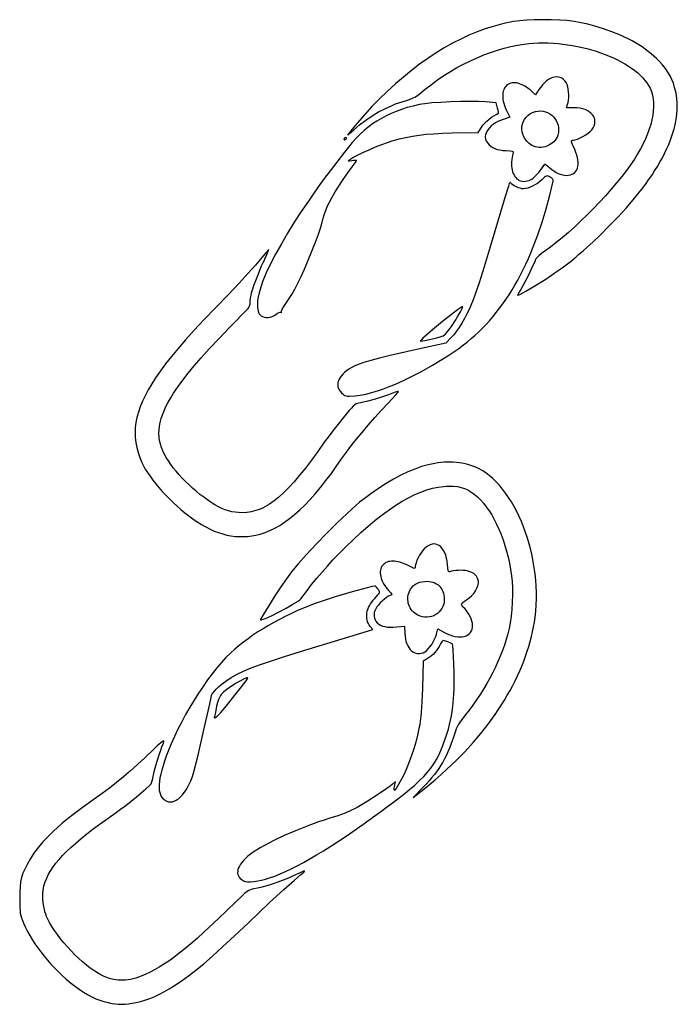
# Model space of a CAD drawing. Extents: x 1.26 to 5.53, y 1 to 7.41.
import ezdxf

# ---------------------------------------------------------------- set-up
doc = ezdxf.new("R2010")
doc.units = 0

msp = doc.modelspace()

# ---------------------------------------------------------------- linework, layer by layer
for points in [[(4.6789, 5.7221), (4.7323, 5.7583), (4.7932, 5.8019), (4.8458, 5.8414), (4.8639, 5.8559), (4.874, 5.865), (4.8917, 5.8808), (4.9228, 5.9063), (4.9482, 5.9285), (4.9874, 5.965), (5.035, 6.0108), (5.0856, 6.0608), (5.147, 6.1239), (5.2039, 6.1862), (5.2565, 6.2475), (5.3045, 6.3079), (5.3269, 6.3377), (5.3481, 6.3672), (5.3682, 6.3965), (5.3872, 6.4256), (5.405, 6.4543), (5.4217, 6.4828), (5.4373, 6.5109), (5.4517, 6.5388), (5.465, 6.5664), (5.4771, 6.5937), (5.4881, 6.6206), (5.4979, 6.6473), (5.5066, 6.6736), (5.5141, 6.6995), (5.5204, 6.7252), (5.5256, 6.7505), (5.5296, 6.7754), (5.5325, 6.8), (5.5341, 6.8243), (5.5346, 6.8481), (5.5339, 6.8716), (5.532, 6.8947), (5.5289, 6.9174), (5.5247, 6.9398), (5.5174, 6.9694), (5.509, 6.9965), (5.4991, 7.0216), (5.4874, 7.0454), (5.4735, 7.0686), (5.4572, 7.0916), (5.438, 7.1152), (5.4157, 7.14), (5.3994, 7.1567), (5.3823, 7.1729), (5.3645, 7.1885), (5.3459, 7.2037), (5.3265, 7.2183), (5.3062, 7.2324), (5.285, 7.2461), (5.263, 7.2594), (5.2399, 7.2722), (5.2158, 7.2847), (5.1907, 7.2968), (5.1645, 7.3085), (5.1087, 7.331), (5.0481, 7.3524), (4.9991, 7.3678), (4.953, 7.3804), (4.9084, 7.3905), (4.8639, 7.3983), (4.818, 7.4039), (4.7694, 7.4076), (4.7167, 7.4096), (4.6585, 7.41), (4.6036, 7.4093), (4.5547, 7.4072), (4.5102, 7.4034), (4.468, 7.3978), (4.4262, 7.3899), (4.383, 7.3794), (4.3364, 7.366), (4.2846, 7.3495), (4.2321, 7.3307), (4.1792, 7.309), (4.126, 7.2843), (4.0725, 7.2569), (4.0188, 7.2266), (3.9652, 7.1937), (3.9116, 7.1582), (3.8582, 7.1202), (3.8051, 7.0798), (3.7524, 7.037), (3.7002, 6.992), (3.6487, 6.9448), (3.5979, 6.8955), (3.548, 6.8441), (3.4991, 6.7909), (3.4512, 6.7358), (3.4086, 6.6848), (3.397, 6.6703), (3.3917, 6.6627), (3.3913, 6.6613), (3.3925, 6.6615), (3.3991, 6.6664), (3.4294, 6.6933), (3.4675, 6.7259), (3.5075, 6.7564), (3.549, 6.7845), (3.5917, 6.8101), (3.6352, 6.8329), (3.679, 6.8526), (3.701, 6.8613), (3.723, 6.8692), (3.7448, 6.8762), (3.7666, 6.8824), (3.7933, 6.8906), (3.8167, 6.9005), (3.8274, 6.9061), (3.8374, 6.9123), (3.847, 6.919), (3.856, 6.9263), (3.8947, 6.9584), (3.9344, 6.9892), (3.9751, 7.0185), (4.0165, 7.0464), (4.0586, 7.0729), (4.1013, 7.0978), (4.1445, 7.1211), (4.1881, 7.1427), (4.232, 7.1627), (4.276, 7.181), (4.3202, 7.1974), (4.3644, 7.2121), (4.4085, 7.2249), (4.4524, 7.2357), (4.496, 7.2446), (4.5392, 7.2515), (4.5696, 7.2551), (4.6004, 7.2575), (4.6316, 7.259), (4.6631, 7.2594), (4.6948, 7.2588), (4.7266, 7.2573), (4.7585, 7.2548), (4.7904, 7.2514), (4.8222, 7.2471), (4.8538, 7.2419), (4.8852, 7.2359), (4.9163, 7.2291), (4.947, 7.2215), (4.9772, 7.2132), (5.0069, 7.2041), (5.036, 7.1943), (5.0644, 7.1839), (5.092, 7.1728), (5.1188, 7.161), (5.1447, 7.1487), (5.1696, 7.1358), (5.1935, 7.1223), (5.2162, 7.1083), (5.2377, 7.0938), (5.2579, 7.0789), (5.2768, 7.0635), (5.2942, 7.0477), (5.3101, 7.0315), (5.3244, 7.015), (5.3371, 6.9981), (5.348, 6.9809), (5.3572, 6.9634), (5.3658, 6.9419), (5.3724, 6.919), (5.377, 6.8949), (5.3795, 6.8696), (5.3799, 6.8433), (5.3784, 6.8159), (5.3749, 6.7876), (5.3693, 6.7584), (5.3619, 6.7285), (5.3524, 6.6978), (5.3411, 6.6665), (5.3278, 6.6346), (5.3126, 6.6022), (5.2955, 6.5694), (5.2766, 6.5362), (5.2558, 6.5027), (5.2312, 6.4663), (5.2034, 6.428), (5.1728, 6.3884), (5.1396, 6.3476), (5.1044, 6.3061), (5.0673, 6.2643), (5.0287, 6.2225), (4.9891, 6.181), (4.9487, 6.1402), (4.9078, 6.1004), (4.8669, 6.062), (4.8262, 6.0254), (4.7861, 5.9909), (4.747, 5.9589), (4.7092, 5.9297), (4.673, 5.9036), (4.6513, 5.8877), (4.6328, 5.8722), (4.6194, 5.8589), (4.6152, 5.8536), (4.6131, 5.8496), (4.607, 5.8346), (4.5955, 5.8098), (4.5634, 5.7439), (4.5299, 5.6785), (4.5169, 5.6543), (4.5085, 5.6403), (4.4996, 5.6258), (4.4969, 5.62), (4.4959, 5.6162), (4.4969, 5.6156), (4.4997, 5.6163), (4.5104, 5.621), (4.5498, 5.6426), (4.608, 5.6775), (4.6789, 5.7221)], [(4.5793, 6.367), (4.5882, 6.3723), (4.5971, 6.3787), (4.6061, 6.3863), (4.6152, 6.3949), (4.6331, 6.4151), (4.6506, 6.439), (4.6719, 6.4706), (4.6751, 6.4698), (4.682, 6.4654), (4.7031, 6.4484), (4.718, 6.4359), (4.7324, 6.4253), (4.7463, 6.4165), (4.7599, 6.4094), (4.7734, 6.404), (4.7869, 6.4001), (4.8005, 6.3978), (4.8145, 6.3969), (4.8278, 6.3975), (4.8398, 6.3998), (4.8506, 6.4037), (4.8601, 6.4091), (4.8684, 6.4159), (4.8753, 6.424), (4.8809, 6.4335), (4.8851, 6.4441), (4.888, 6.4559), (4.8894, 6.4687), (4.8895, 6.4825), (4.888, 6.4973), (4.8851, 6.5129), (4.8807, 6.5293), (4.8748, 6.5464), (4.8673, 6.5641), (4.8529, 6.5969), (4.8489, 6.6078), (4.8468, 6.6156), (4.8468, 6.6209), (4.8486, 6.6241), (4.8522, 6.6256), (4.8575, 6.626), (4.8698, 6.6278), (4.8853, 6.6327), (4.9027, 6.6402), (4.9208, 6.6495), (4.9387, 6.6601), (4.955, 6.6713), (4.9687, 6.6824), (4.9785, 6.6929), (4.9875, 6.7063), (4.9938, 6.7196), (4.9976, 6.7328), (4.999, 6.7456), (4.9981, 6.758), (4.995, 6.7699), (4.9897, 6.7812), (4.9824, 6.7917), (4.9731, 6.8015), (4.9619, 6.8102), (4.9489, 6.818), (4.9342, 6.8246), (4.9178, 6.8299), (4.9, 6.8338), (4.8806, 6.8363), (4.86, 6.8372), (4.8134, 6.8374), (4.8213, 6.8583), (4.825, 6.8712), (4.8275, 6.8868), (4.8288, 6.9041), (4.8289, 6.9223), (4.8278, 6.9406), (4.8255, 6.9581), (4.8222, 6.974), (4.8178, 6.9874), (4.811, 7.001), (4.8029, 7.0125), (4.7939, 7.0217), (4.7838, 7.0288), (4.7729, 7.0338), (4.7613, 7.0367), (4.7492, 7.0375), (4.7365, 7.0362), (4.7236, 7.0329), (4.7105, 7.0276), (4.6973, 7.0203), (4.6841, 7.0111), (4.6712, 6.9999), (4.6585, 6.9868), (4.6463, 6.9718), (4.6347, 6.9549), (4.6126, 6.92), (4.5882, 6.9429), (4.5764, 6.9534), (4.5647, 6.9627), (4.5531, 6.9709), (4.5417, 6.9781), (4.5306, 6.9841), (4.5196, 6.9891), (4.5089, 6.9931), (4.4986, 6.996), (4.4885, 6.998), (4.4788, 6.999), (4.4695, 6.9991), (4.4607, 6.9983), (4.4522, 6.9965), (4.4443, 6.9939), (4.4369, 6.9905), (4.4301, 6.9862), (4.4238, 6.9811), (4.4182, 6.9753), (4.4132, 6.9687), (4.4088, 6.9613), (4.4052, 6.9533), (4.4024, 6.9446), (4.4003, 6.9351), (4.399, 6.9251), (4.3986, 6.9144), (4.3991, 6.9032), (4.4004, 6.8913), (4.4027, 6.879), (4.406, 6.866), (4.4102, 6.8526), (4.4155, 6.8387), (4.4219, 6.8244), (4.4453, 6.7748), (4.4017, 6.761), (4.3839, 6.7546), (4.3672, 6.7471), (4.3516, 6.7384), (4.3374, 6.7288), (4.3247, 6.7183), (4.3135, 6.707), (4.3041, 6.695), (4.2965, 6.6824), (4.2912, 6.6711), (4.2876, 6.6609), (4.2856, 6.6513), (4.2854, 6.6423), (4.2868, 6.6335), (4.29, 6.6248), (4.2949, 6.6159), (4.3015, 6.6066), (4.3116, 6.5953), (4.3226, 6.5856), (4.3348, 6.5775), (4.3484, 6.5709), (4.3634, 6.5658), (4.3802, 6.562), (4.3988, 6.5596), (4.4194, 6.5584), (4.445, 6.5571), (4.4603, 6.5548), (4.4646, 6.5532), (4.467, 6.551), (4.4678, 6.5483), (4.4671, 6.5451), (4.4626, 6.5267), (4.4579, 6.499), (4.4565, 6.4846), (4.456, 6.4707), (4.4565, 6.4572), (4.458, 6.4443), (4.4603, 6.4319), (4.4635, 6.4203), (4.4675, 6.4094), (4.4723, 6.3993), (4.4779, 6.3902), (4.4841, 6.382), (4.491, 6.3749), (4.4984, 6.3689), (4.5065, 6.3641), (4.5151, 6.3606), (4.5242, 6.3585), (4.5338, 6.3577), (4.5461, 6.3585), (4.5588, 6.3604), (4.5704, 6.3634), (4.5793, 6.367)], [(2.923, 5.4915), (2.9338, 5.4988), (2.9436, 5.5039), (2.9515, 5.5064), (2.9544, 5.5065), (2.9563, 5.5057), (2.9597, 5.5037), (2.9578, 5.5069), (2.9575, 5.5093), (2.9585, 5.5136), (2.9646, 5.5265), (2.9749, 5.5439), (2.9886, 5.5638), (3.0058, 5.5893), (3.0259, 5.6218), (3.0462, 5.6571), (3.0644, 5.691), (3.0856, 5.7347), (3.109, 5.7869), (3.1335, 5.8443), (3.1575, 5.9036), (3.1799, 5.9615), (3.1993, 6.0145), (3.2144, 6.0593), (3.2237, 6.0926), (3.2305, 6.1183), (3.2395, 6.1469), (3.2495, 6.1748), (3.2593, 6.1985), (3.2715, 6.223), (3.2887, 6.2538), (3.3095, 6.2889), (3.3325, 6.3261), (3.3563, 6.3632), (3.3797, 6.3981), (3.4013, 6.4286), (3.4196, 6.4526), (3.4391, 6.478), (3.445, 6.4869), (3.4472, 6.4916), (3.4465, 6.4925), (3.4447, 6.4931), (3.4382, 6.4936), (3.4285, 6.4931), (3.4167, 6.4914), (3.3996, 6.4887), (3.3949, 6.4883), (3.3926, 6.4886), (3.3925, 6.4899), (3.3946, 6.4921), (3.4046, 6.4997), (3.4245, 6.5123), (3.4538, 6.5279), (3.4898, 6.5454), (3.5299, 6.5637), (3.5714, 6.5816), (3.6118, 6.5979), (3.6485, 6.6115), (3.6789, 6.6212), (3.7253, 6.6337), (3.769, 6.644), (3.8116, 6.6524), (3.855, 6.659), (3.9007, 6.6641), (3.9504, 6.6679), (4.006, 6.6707), (4.0691, 6.6727), (4.2398, 6.6768), (4.2619, 6.7124), (4.2704, 6.7242), (4.2819, 6.7369), (4.2954, 6.7501), (4.3103, 6.7629), (4.3258, 6.7748), (4.341, 6.7851), (4.3553, 6.7933), (4.3678, 6.7988), (4.3694, 6.7999), (4.3704, 6.8022), (4.3709, 6.8097), (4.3693, 6.8208), (4.3656, 6.835), (4.3555, 6.8686), (4.2865, 6.8744), (4.2413, 6.8768), (4.1855, 6.8776), (4.1232, 6.8769), (4.0585, 6.8751), (3.9956, 6.8721), (3.9384, 6.8681), (3.8911, 6.8634), (3.8724, 6.8608), (3.8577, 6.858), (3.8168, 6.8482), (3.7779, 6.8375), (3.7409, 6.8258), (3.7057, 6.8131), (3.6721, 6.7993), (3.64, 6.7843), (3.6092, 6.768), (3.5796, 6.7504), (3.5511, 6.7312), (3.5235, 6.7105), (3.4967, 6.6882), (3.4706, 6.6641), (3.4449, 6.6383), (3.4196, 6.6105), (3.3946, 6.5807), (3.3696, 6.5488), (3.2761, 6.4268), (3.2378, 6.3757), (3.199, 6.3211), (3.1348, 6.2288), (3.0882, 6.161), (3.0427, 6.0914), (2.9993, 6.0212), (2.9586, 5.9519), (2.9214, 5.8848), (2.8886, 5.8212), (2.8608, 5.7626), (2.8491, 5.7356), (2.8389, 5.7103), (2.8245, 5.6694), (2.8138, 5.6312), (2.8066, 5.5962), (2.8045, 5.58), (2.8032, 5.5648), (2.8029, 5.5505), (2.8034, 5.5374), (2.8049, 5.5253), (2.8074, 5.5144), (2.8108, 5.5047), (2.8151, 5.4963), (2.8203, 5.4891), (2.8265, 5.4834), (2.8363, 5.4777), (2.8475, 5.4739), (2.8597, 5.4722), (2.8726, 5.4723), (2.8858, 5.4744), (2.8989, 5.4783), (2.9114, 5.484), (2.923, 5.4915)], [(4.5887, 6.5921), (4.5719, 6.6043), (4.5576, 6.6178), (4.5459, 6.6325), (4.5366, 6.648), (4.5298, 6.6642), (4.5255, 6.6807), (4.5236, 6.6973), (4.5241, 6.7138), (4.527, 6.73), (4.5322, 6.7455), (4.5398, 6.7601), (4.5496, 6.7736), (4.5617, 6.7858), (4.5761, 6.7963), (4.5926, 6.8049), (4.6114, 6.8115), (4.6284, 6.8148), (4.645, 6.8158), (4.6611, 6.8144), (4.6766, 6.8109), (4.6912, 6.8054), (4.7049, 6.7981), (4.7175, 6.7891), (4.7288, 6.7785), (4.7387, 6.7666), (4.7471, 6.7535), (4.7538, 6.7394), (4.7587, 6.7243), (4.7615, 6.7085), (4.7623, 6.692), (4.7608, 6.6751), (4.7569, 6.658), (4.7524, 6.6461), (4.7464, 6.635), (4.7389, 6.6246), (4.7303, 6.6152), (4.7206, 6.6067), (4.71, 6.5991), (4.6986, 6.5926), (4.6866, 6.5873), (4.6742, 6.5831), (4.6616, 6.5802), (4.6488, 6.5785), (4.636, 6.5783), (4.6235, 6.5794), (4.6113, 6.5821), (4.5997, 6.5863), (4.5887, 6.5921)], [(3.3821, 6.6387), (3.3815, 6.6401), (3.3797, 6.6412), (3.374, 6.6423), (3.3708, 6.6416), (3.3682, 6.6397), (3.3665, 6.637), (3.3659, 6.6337), (3.3665, 6.6307), (3.3682, 6.6291), (3.3708, 6.6288), (3.374, 6.6301), (3.3797, 6.6347), (3.3815, 6.6369), (3.3821, 6.6387)], [(3.5897, 4.9957), (3.6223, 5.0072), (3.656, 5.0201), (3.6905, 5.0343), (3.7257, 5.0496), (3.7615, 5.066), (3.7976, 5.0834), (3.8703, 5.1209), (3.9425, 5.1614), (4.013, 5.2041), (4.0472, 5.2261), (4.0804, 5.2484), (4.1126, 5.2709), (4.1434, 5.2936), (4.1691, 5.3135), (4.1943, 5.3342), (4.219, 5.3559), (4.2433, 5.3784), (4.267, 5.4017), (4.2903, 5.4259), (4.3131, 5.451), (4.3354, 5.477), (4.3572, 5.5038), (4.3786, 5.5315), (4.3994, 5.56), (4.4198, 5.5894), (4.4397, 5.6197), (4.4592, 5.6508), (4.4781, 5.6828), (4.4966, 5.7157), (4.5146, 5.7495), (4.5321, 5.7841), (4.5491, 5.8196), (4.5657, 5.8559), (4.5817, 5.8931), (4.5973, 5.9312), (4.6125, 5.9702), (4.6271, 6.01), (4.655, 6.0922), (4.6809, 6.178), (4.7049, 6.2672), (4.727, 6.3599), (4.7274, 6.3634), (4.727, 6.3669), (4.7257, 6.3703), (4.7237, 6.3736), (4.7171, 6.3801), (4.7075, 6.3861), (4.7001, 6.3897), (4.694, 6.3921), (4.6887, 6.3929), (4.6835, 6.3921), (4.6779, 6.3894), (4.6715, 6.3847), (4.6534, 6.3684), (4.6393, 6.3561), (4.6242, 6.3449), (4.6085, 6.3348), (4.5926, 6.3261), (4.5768, 6.319), (4.5616, 6.3137), (4.5472, 6.3103), (4.5341, 6.3091), (4.5242, 6.31), (4.5128, 6.3125), (4.5007, 6.3163), (4.4885, 6.3211), (4.477, 6.3266), (4.4669, 6.3326), (4.4589, 6.3386), (4.4537, 6.3444), (4.4512, 6.3475), (4.4485, 6.3494), (4.4461, 6.3501), (4.4441, 6.3492), (4.4415, 6.3434), (4.436, 6.3274), (4.4147, 6.2587), (4.3168, 5.9309), (4.2775, 5.8004), (4.2448, 5.6967), (4.218, 5.6176), (4.2066, 5.5866), (4.1963, 5.5609), (4.1821, 5.5286), (4.1663, 5.4964), (4.1495, 5.4648), (4.1321, 5.4346), (4.1144, 5.4065), (4.0968, 5.381), (4.0797, 5.3589), (4.0636, 5.3408), (4.0285, 5.3049), (3.8496, 5.2654), (3.6666, 5.2238), (3.5969, 5.2068), (3.5399, 5.1919), (3.4944, 5.1786), (3.4589, 5.1666), (3.4322, 5.1556), (3.4128, 5.1451), (3.3969, 5.1345), (3.3826, 5.1238), (3.3699, 5.1131), (3.3587, 5.1024), (3.3492, 5.0918), (3.3412, 5.0813), (3.3348, 5.0708), (3.33, 5.0604), (3.3268, 5.0501), (3.3252, 5.0399), (3.3253, 5.0298), (3.327, 5.0199), (3.3303, 5.0101), (3.3353, 5.0006), (3.3418, 4.9912), (3.3501, 4.982), (3.3584, 4.9739), (3.3654, 4.9679), (3.3723, 4.9636), (3.38, 4.9609), (3.3894, 4.9596), (3.4015, 4.9594), (3.4378, 4.9614), (3.4707, 4.9652), (3.5072, 4.9722), (3.5469, 4.9824), (3.5897, 4.9957)], [(2.8207, 4.0623), (2.8524, 4.0724), (2.8841, 4.0851), (2.9159, 4.1005), (2.9479, 4.1186), (2.9801, 4.1395), (3.0124, 4.1631), (3.0451, 4.1896), (3.0781, 4.2189), (3.1114, 4.2512), (3.1451, 4.2864), (3.1792, 4.3245), (3.2138, 4.3656), (3.2488, 4.4098), (3.2844, 4.4571), (3.3206, 4.5075), (3.3574, 4.561), (3.3817, 4.5954), (3.4114, 4.6348), (3.4456, 4.678), (3.4834, 4.724), (3.524, 4.7718), (3.5664, 4.8202), (3.6097, 4.8681), (3.653, 4.9145), (3.7014, 4.9668), (3.7155, 4.9833), (3.7201, 4.99), (3.7142, 4.989), (3.7001, 4.9846), (3.6554, 4.9683), (3.6098, 4.9521), (3.5619, 4.9376), (3.5127, 4.9251), (3.4634, 4.9149), (3.4547, 4.9127), (3.446, 4.9089), (3.4368, 4.9028), (3.4264, 4.894), (3.4142, 4.8817), (3.3995, 4.8655), (3.3601, 4.8187), (3.3273, 4.778), (3.2934, 4.7345), (3.2623, 4.6934), (3.2381, 4.66), (3.195, 4.5989), (3.1539, 4.5428), (3.1148, 4.4916), (3.0774, 4.4451), (3.0416, 4.4031), (3.0072, 4.3656), (2.9741, 4.3324), (2.9421, 4.3032), (2.911, 4.2781), (2.8806, 4.2568), (2.8508, 4.2392), (2.836, 4.2317), (2.8214, 4.2251), (2.8067, 4.2194), (2.7922, 4.2144), (2.7776, 4.2103), (2.763, 4.207), (2.7484, 4.2045), (2.7337, 4.2027), (2.7042, 4.2013), (2.68, 4.202), (2.6573, 4.204), (2.6357, 4.2076), (2.6147, 4.2128), (2.5937, 4.2198), (2.5724, 4.2287), (2.5501, 4.2397), (2.5265, 4.2529), (2.5022, 4.2679), (2.4777, 4.2843), (2.4532, 4.3019), (2.4289, 4.3206), (2.4048, 4.3403), (2.3812, 4.3608), (2.3581, 4.382), (2.3357, 4.4037), (2.3141, 4.4259), (2.2935, 4.4483), (2.2739, 4.4709), (2.2557, 4.4934), (2.2388, 4.5158), (2.2234, 4.538), (2.2097, 4.5597), (2.1978, 4.5809), (2.1871, 4.6031), (2.1783, 4.6253), (2.1714, 4.6477), (2.1663, 4.6703), (2.1632, 4.6931), (2.162, 4.7163), (2.1627, 4.7398), (2.1654, 4.7638), (2.17, 4.7882), (2.1765, 4.8133), (2.185, 4.8389), (2.1955, 4.8652), (2.208, 4.8923), (2.2224, 4.9201), (2.2389, 4.9488), (2.2574, 4.9784), (2.2863, 5.0215), (2.3175, 5.0646), (2.3522, 5.1093), (2.3917, 5.1569), (2.4372, 5.2089), (2.4899, 5.2667), (2.5511, 5.3318), (2.622, 5.4056), (2.7419, 5.5298), (2.7474, 5.5375), (2.7519, 5.5476), (2.755, 5.5587), (2.7561, 5.5696), (2.7568, 5.5822), (2.7588, 5.5983), (2.7617, 5.6158), (2.7653, 5.6326), (2.771, 5.652), (2.7802, 5.6794), (2.8048, 5.7458), (2.8298, 5.8079), (2.8395, 5.8298), (2.8458, 5.8415), (2.854, 5.8568), (2.865, 5.8821), (2.878, 5.9146), (2.8565, 5.8902), (2.7895, 5.8131), (2.7434, 5.7612), (2.6834, 5.6959), (2.6123, 5.6201), (2.5324, 5.5366), (2.4575, 5.4582), (2.3923, 5.3885), (2.3356, 5.3262), (2.2864, 5.27), (2.2434, 5.2185), (2.2056, 5.1704), (2.1717, 5.1243), (2.1408, 5.079), (2.1153, 5.039), (2.0926, 5.0002), (2.0726, 4.9626), (2.0553, 4.926), (2.0406, 4.8904), (2.0287, 4.8556), (2.0193, 4.8214), (2.0126, 4.7879), (2.0085, 4.7548), (2.007, 4.7221), (2.008, 4.6896), (2.0116, 4.6572), (2.0178, 4.6249), (2.0264, 4.5925), (2.0375, 4.5598), (2.0512, 4.5269), (2.0613, 4.5062), (2.0736, 4.4844), (2.0879, 4.4617), (2.1041, 4.4381), (2.1219, 4.4139), (2.1413, 4.3894), (2.1621, 4.3645), (2.184, 4.3397), (2.207, 4.3149), (2.2308, 4.2905), (2.2553, 4.2666), (2.2803, 4.2434), (2.3056, 4.221), (2.3312, 4.1998), (2.3567, 4.1797), (2.3821, 4.1611), (2.4108, 4.1417), (2.4392, 4.124), (2.4672, 4.1082), (2.4949, 4.0941), (2.5225, 4.0819), (2.5498, 4.0714), (2.5769, 4.0627), (2.604, 4.0557), (2.631, 4.0505), (2.6579, 4.047), (2.6848, 4.0453), (2.7118, 4.0453), (2.7388, 4.047), (2.7659, 4.0504), (2.7932, 4.0555), (2.8207, 4.0623)], [(3.9412, 5.3327), (3.9683, 5.3394), (3.9923, 5.3464), (4.0106, 5.3529), (4.0206, 5.358), (4.0262, 5.3633), (4.033, 5.3712), (4.0498, 5.393), (4.0691, 5.4205), (4.089, 5.4508), (4.1078, 5.4809), (4.1234, 5.5081), (4.1342, 5.5293), (4.1372, 5.5368), (4.1382, 5.5417), (4.1377, 5.5424), (4.1361, 5.5422), (4.1299, 5.5391), (4.1053, 5.5221), (4.0646, 5.4909), (4.0081, 5.4457), (3.9415, 5.3909), (3.895, 5.3508), (3.8796, 5.3365), (3.8695, 5.3261), (3.8649, 5.3198), (3.8647, 5.3182), (3.8659, 5.3176), (3.8914, 5.322), (3.9412, 5.3327)], [(4.0357, 2.5311), (4.0951, 2.5877), (4.1518, 2.6455), (4.2055, 2.7045), (4.2564, 2.7645), (4.3042, 2.8255), (4.3489, 2.8873), (4.37, 2.9184), (4.3904, 2.9497), (4.4099, 2.9811), (4.4287, 3.0126), (4.4466, 3.0442), (4.4636, 3.0759), (4.4798, 3.1077), (4.4952, 3.1396), (4.5097, 3.1714), (4.5233, 3.2033), (4.536, 3.2352), (4.5479, 3.2671), (4.5588, 3.299), (4.5688, 3.3309), (4.5779, 3.3626), (4.5861, 3.3943), (4.5934, 3.4259), (4.5996, 3.4575), (4.605, 3.4889), (4.6093, 3.5201), (4.6135, 3.5602), (4.6163, 3.6005), (4.6176, 3.641), (4.6176, 3.6815), (4.6161, 3.722), (4.6134, 3.7625), (4.6093, 3.8027), (4.6041, 3.8427), (4.5975, 3.8823), (4.5899, 3.9215), (4.581, 3.9602), (4.5711, 3.9984), (4.56, 4.0358), (4.5479, 4.0725), (4.5348, 4.1083), (4.5208, 4.1432), (4.5058, 4.1771), (4.4899, 4.2099), (4.4731, 4.2416), (4.4555, 4.272), (4.437, 4.3011), (4.4179, 4.3287), (4.398, 4.3548), (4.3774, 4.3794), (4.3561, 4.4023), (4.3342, 4.4234), (4.3117, 4.4427), (4.2887, 4.4601), (4.2651, 4.4755), (4.2411, 4.4888), (4.2166, 4.5), (4.1917, 4.5089), (4.1729, 4.5143), (4.154, 4.5189), (4.135, 4.5228), (4.1158, 4.5258), (4.0964, 4.5281), (4.0769, 4.5296), (4.0572, 4.5303), (4.0374, 4.5302), (4.0174, 4.5293), (3.9971, 4.5277), (3.9767, 4.5252), (3.9561, 4.522), (3.9141, 4.513), (3.8713, 4.5009), (3.8274, 4.4855), (3.7825, 4.4668), (3.7365, 4.4449), (3.6893, 4.4196), (3.641, 4.3911), (3.5913, 4.3592), (3.5402, 4.3239), (3.4878, 4.2853), (3.4672, 4.2688), (3.4431, 4.2482), (3.3862, 4.1966), (3.3214, 4.1345), (3.2529, 4.0663), (3.1849, 3.9962), (3.1215, 3.9285), (3.067, 3.8673), (3.0444, 3.8406), (3.0255, 3.8171), (2.9917, 3.7715), (2.9554, 3.7195), (2.9208, 3.6675), (2.8925, 3.622), (2.8238, 3.5073), (2.823, 3.5054), (2.8237, 3.5043), (2.8294, 3.5045), (2.8399, 3.5077), (2.8547, 3.5134), (2.8937, 3.5309), (2.9405, 3.554), (2.989, 3.5796), (3.0333, 3.6047), (3.0673, 3.6261), (3.0786, 3.6345), (3.0852, 3.6409), (3.1213, 3.689), (3.1557, 3.7334), (3.1893, 3.775), (3.2231, 3.8149), (3.2579, 3.8541), (3.2946, 3.8937), (3.3342, 3.9348), (3.3774, 3.9782), (3.4272, 4.0265), (3.4758, 4.0716), (3.5233, 4.1135), (3.5698, 4.1523), (3.6153, 4.1879), (3.6597, 4.2203), (3.7031, 4.2496), (3.7455, 4.2758), (3.7869, 4.2989), (3.8273, 4.3189), (3.8668, 4.3358), (3.9054, 4.3495), (3.943, 4.3603), (3.9797, 4.3679), (4.0156, 4.3725), (4.0332, 4.3736), (4.0505, 4.374), (4.0794, 4.3732), (4.1054, 4.3706), (4.129, 4.366), (4.1509, 4.3591), (4.1718, 4.3498), (4.1922, 4.3377), (4.2128, 4.3226), (4.2342, 4.3044), (4.254, 4.285), (4.2732, 4.2635), (4.2919, 4.2398), (4.3098, 4.214), (4.3271, 4.1864), (4.3437, 4.157), (4.3594, 4.1259), (4.3742, 4.0933), (4.3882, 4.0593), (4.4012, 4.0239), (4.4132, 3.9874), (4.4241, 3.9498), (4.4338, 3.9113), (4.4425, 3.8719), (4.4499, 3.8319), (4.456, 3.7912), (4.4597, 3.7539), (4.4616, 3.7117), (4.4618, 3.6662), (4.4603, 3.6191), (4.4574, 3.572), (4.4529, 3.5266), (4.4471, 3.4844), (4.4399, 3.4472), (4.4311, 3.4116), (4.4211, 3.3758), (4.4097, 3.3399), (4.397, 3.304), (4.3831, 3.2679), (4.368, 3.2319), (4.3516, 3.196), (4.334, 3.1601), (4.3153, 3.1244), (4.2954, 3.0889), (4.2744, 3.0536), (4.2523, 3.0185), (4.2291, 2.9838), (4.2048, 2.9494), (4.1796, 2.9154), (4.1532, 2.8819), (4.1275, 2.8483), (4.1175, 2.8336), (4.109, 2.8198), (4.1019, 2.8066), (4.0959, 2.7935), (4.0909, 2.7802), (4.0866, 2.7663), (4.0791, 2.7409), (4.0709, 2.716), (4.0622, 2.6918), (4.0528, 2.6681), (4.0428, 2.645), (4.0321, 2.6223), (4.0207, 2.6001), (4.0085, 2.5784), (3.9957, 2.557), (3.9821, 2.536), (3.9677, 2.5154), (3.9525, 2.495), (3.9365, 2.4749), (3.9196, 2.455), (3.902, 2.4353), (3.8834, 2.4158), (3.8171, 2.3478), (3.8862, 2.4025), (3.9194, 2.4296), (3.9586, 2.4629), (3.999, 2.4981), (4.0357, 2.5311)], [(3.8931, 3.2958), (3.9034, 3.3031), (3.9144, 3.314), (3.9256, 3.3277), (3.9366, 3.3433), (3.9469, 3.3603), (3.956, 3.3777), (3.9633, 3.3949), (3.9685, 3.4111), (3.977, 3.4449), (4.0199, 3.4216), (4.038, 3.4126), (4.0557, 3.4053), (4.073, 3.3997), (4.0897, 3.3958), (4.1057, 3.3935), (4.1208, 3.3929), (4.135, 3.3938), (4.1482, 3.3963), (4.1603, 3.4004), (4.1711, 3.4059), (4.1805, 3.4129), (4.1884, 3.4213), (4.1947, 3.4312), (4.1994, 3.4424), (4.2022, 3.455), (4.2031, 3.469), (4.2019, 3.4815), (4.1986, 3.4955), (4.1935, 3.5103), (4.187, 3.5254), (4.1792, 3.5401), (4.1705, 3.554), (4.1612, 3.5664), (4.1515, 3.5766), (4.1432, 3.585), (4.1364, 3.5931), (4.1319, 3.6001), (4.1303, 3.6051), (4.131, 3.6072), (4.133, 3.6101), (4.1401, 3.6172), (4.1506, 3.6255), (4.1634, 3.6341), (4.1805, 3.6462), (4.1962, 3.6603), (4.2101, 3.6759), (4.2219, 3.6924), (4.2312, 3.7092), (4.2377, 3.7257), (4.2397, 3.7338), (4.2409, 3.7416), (4.2413, 3.749), (4.2407, 3.7561), (4.2379, 3.7681), (4.2336, 3.7789), (4.2275, 3.7885), (4.2196, 3.797), (4.2099, 3.8045), (4.1982, 3.8111), (4.1844, 3.8168), (4.1685, 3.8217), (4.1562, 3.8242), (4.142, 3.8257), (4.1264, 3.8262), (4.1102, 3.8259), (4.094, 3.8246), (4.0786, 3.8225), (4.0647, 3.8196), (4.0528, 3.8159), (4.0502, 3.8157), (4.0479, 3.817), (4.0459, 3.82), (4.0442, 3.8248), (4.0413, 3.84), (4.0391, 3.8633), (4.0368, 3.8854), (4.0331, 3.9058), (4.028, 3.9243), (4.0217, 3.9409), (4.0142, 3.9555), (4.0057, 3.968), (3.9963, 3.9785), (3.9861, 3.9867), (3.9752, 3.9927), (3.9636, 3.9963), (3.9516, 3.9975), (3.9392, 3.9963), (3.9265, 3.9925), (3.9137, 3.9861), (3.9008, 3.977), (3.8879, 3.9651), (3.8778, 3.9534), (3.8677, 3.9393), (3.8579, 3.9237), (3.8489, 3.9073), (3.8411, 3.8911), (3.835, 3.8758), (3.831, 3.8624), (3.8294, 3.8516), (3.8293, 3.8457), (3.8287, 3.8416), (3.827, 3.8393), (3.8236, 3.8389), (3.8178, 3.8406), (3.809, 3.8444), (3.7802, 3.8586), (3.7542, 3.8704), (3.7295, 3.8788), (3.7062, 3.8839), (3.6952, 3.8853), (3.6847, 3.8858), (3.6745, 3.8855), (3.6649, 3.8843), (3.6557, 3.8824), (3.6471, 3.8796), (3.639, 3.876), (3.6314, 3.8715), (3.6245, 3.8662), (3.6181, 3.8602), (3.6125, 3.8531), (3.6081, 3.8452), (3.6048, 3.8366), (3.6027, 3.8273), (3.6016, 3.8175), (3.6017, 3.8071), (3.6028, 3.7964), (3.605, 3.7853), (3.6082, 3.7739), (3.6124, 3.7623), (3.6176, 3.7507), (3.6238, 3.739), (3.631, 3.7274), (3.6391, 3.7159), (3.6481, 3.7046), (3.658, 3.6936), (3.6716, 3.6789), (3.6753, 3.6741), (3.677, 3.6705), (3.6768, 3.6679), (3.6748, 3.6659), (3.6657, 3.6623), (3.6555, 3.6576), (3.6432, 3.6495), (3.6297, 3.639), (3.6157, 3.6267), (3.6021, 3.6135), (3.5899, 3.6002), (3.5797, 3.5875), (3.5726, 3.5762), (3.5669, 3.5633), (3.5632, 3.5507), (3.5614, 3.5385), (3.5617, 3.5267), (3.5639, 3.5153), (3.568, 3.5046), (3.5741, 3.4945), (3.5822, 3.485), (3.5924, 3.4762), (3.6038, 3.4691), (3.6166, 3.4635), (3.6311, 3.4594), (3.6475, 3.4569), (3.666, 3.4558), (3.6869, 3.4561), (3.7103, 3.4577), (3.7602, 3.4623), (3.7618, 3.4144), (3.7631, 3.3963), (3.7657, 3.3792), (3.7695, 3.3633), (3.7744, 3.3486), (3.7804, 3.3353), (3.7874, 3.3233), (3.7952, 3.3129), (3.8039, 3.3039), (3.8133, 3.2965), (3.8233, 3.2908), (3.834, 3.2869), (3.8451, 3.2848), (3.8567, 3.2845), (3.8686, 3.2862), (3.8808, 3.2899), (3.8931, 3.2958)], [(2.2812, 2.3338), (2.289, 2.3392), (2.297, 2.3457), (2.3128, 2.3618), (2.3284, 2.3815), (2.3434, 2.4042), (2.3574, 2.4293), (2.3701, 2.4563), (2.3812, 2.4846), (2.3901, 2.5135), (2.4171, 2.6231), (2.4553, 2.7869), (2.4893, 2.9383), (2.5001, 2.9885), (2.5041, 3.0108), (2.5047, 3.0137), (2.5064, 3.0175), (2.5129, 3.0273), (2.5228, 3.0392), (2.5353, 3.0526), (2.5498, 3.0667), (2.5654, 3.0807), (2.5815, 3.0938), (2.5972, 3.1054), (2.633, 3.1286), (2.6708, 3.15), (2.7132, 3.1706), (2.7628, 3.1914), (2.822, 3.2135), (2.8936, 3.2378), (2.98, 3.2653), (3.0837, 3.2971), (3.5265, 3.4321), (3.553, 3.4403), (3.5369, 3.4608), (3.5301, 3.4704), (3.5245, 3.4805), (3.5201, 3.4909), (3.5168, 3.5017), (3.5147, 3.5128), (3.5137, 3.5242), (3.514, 3.5358), (3.5153, 3.5476), (3.5178, 3.5594), (3.5214, 3.5714), (3.5261, 3.5834), (3.5319, 3.5955), (3.5389, 3.6075), (3.5469, 3.6194), (3.556, 3.6311), (3.5662, 3.6427), (3.5869, 3.6655), (3.5929, 3.6732), (3.5963, 3.6794), (3.5973, 3.6848), (3.5963, 3.69), (3.5934, 3.6957), (3.5891, 3.7027), (3.583, 3.7108), (3.5766, 3.7174), (3.5706, 3.7219), (3.5659, 3.7236), (3.549, 3.7207), (3.5164, 3.7127), (3.4198, 3.6861), (3.3077, 3.6529), (3.2556, 3.6365), (3.2114, 3.6219), (3.1731, 3.6083), (3.1348, 3.5936), (3.0966, 3.5779), (3.0585, 3.5613), (3.0207, 3.5439), (2.9833, 3.5256), (2.9464, 3.5066), (2.9101, 3.487), (2.8746, 3.4668), (2.8399, 3.446), (2.8062, 3.4247), (2.7735, 3.403), (2.7421, 3.381), (2.7119, 3.3587), (2.6831, 3.3361), (2.6559, 3.3134), (2.6275, 3.2875), (2.5984, 3.2582), (2.5688, 3.2257), (2.5388, 3.1904), (2.5087, 3.1525), (2.4787, 3.1123), (2.4489, 3.0701), (2.4195, 3.0263), (2.3907, 2.9811), (2.3628, 2.9347), (2.3358, 2.8876), (2.3101, 2.8399), (2.2857, 2.792), (2.2629, 2.7442), (2.2418, 2.6967), (2.2227, 2.6498), (2.2098, 2.6157), (2.1985, 2.5836), (2.1888, 2.5535), (2.1806, 2.5253), (2.174, 2.499), (2.169, 2.4746), (2.1655, 2.4521), (2.1636, 2.4314), (2.1632, 2.4125), (2.1644, 2.3954), (2.1671, 2.38), (2.1714, 2.3664), (2.1773, 2.3544), (2.1847, 2.3441), (2.1936, 2.3355), (2.2041, 2.3284), (2.214, 2.3235), (2.2233, 2.3202), (2.2323, 2.3184), (2.2413, 2.3182), (2.2504, 2.3196), (2.2599, 2.3227), (2.2701, 2.3274), (2.2812, 2.3338)], [(3.8461, 3.5346), (3.8358, 3.5404), (3.8264, 3.5472), (3.8178, 3.5546), (3.81, 3.5628), (3.8031, 3.5716), (3.7971, 3.581), (3.792, 3.5908), (3.7879, 3.6011), (3.7847, 3.6117), (3.7826, 3.6225), (3.7814, 3.6336), (3.7814, 3.6448), (3.7824, 3.656), (3.7845, 3.6672), (3.7877, 3.6783), (3.7921, 3.6893), (3.7999, 3.7043), (3.8088, 3.7171), (3.8189, 3.7278), (3.8304, 3.7366), (3.8435, 3.7435), (3.8583, 3.7486), (3.8751, 3.7521), (3.8939, 3.7541), (3.9077, 3.7544), (3.9209, 3.7536), (3.9334, 3.7516), (3.9452, 3.7485), (3.9562, 3.7443), (3.9665, 3.7391), (3.976, 3.7329), (3.9846, 3.7257), (3.9923, 3.7176), (3.9992, 3.7085), (4.005, 3.6986), (4.0099, 3.6879), (4.0138, 3.6764), (4.0166, 3.664), (4.0183, 3.651), (4.0189, 3.6372), (4.0179, 3.6211), (4.0148, 3.6058), (4.0099, 3.5915), (4.0032, 3.5782), (3.995, 3.5661), (3.9854, 3.5552), (3.9745, 3.5456), (3.9626, 3.5375), (3.9497, 3.5309), (3.936, 3.5258), (3.9217, 3.5225), (3.9069, 3.521), (3.8918, 3.5213), (3.8765, 3.5236), (3.8612, 3.528), (3.8461, 3.5346)], [(2.8821, 1.8237), (2.9154, 1.8359), (2.95, 1.8498), (2.9859, 1.8655), (3.0232, 1.8832), (3.062, 1.9027), (3.1023, 1.9242), (3.1443, 1.9477), (3.1879, 1.9732), (3.2333, 2.0009), (3.2805, 2.0306), (3.3296, 2.0625), (3.3806, 2.0966), (3.4888, 2.1715), (3.6057, 2.2558), (3.7085, 2.3327), (3.7523, 2.3668), (3.7914, 2.3986), (3.8263, 2.4286), (3.8573, 2.4572), (3.8848, 2.4847), (3.9091, 2.5118), (3.9307, 2.5387), (3.9499, 2.5659), (3.967, 2.594), (3.9825, 2.6232), (3.9968, 2.654), (4.0101, 2.6869), (4.0228, 2.7223), (4.0354, 2.7606), (4.0452, 2.7926), (4.0533, 2.822), (4.06, 2.8501), (4.0656, 2.8782), (4.0702, 2.9077), (4.0741, 2.9398), (4.0808, 3.017), (4.0827, 3.0585), (4.0833, 3.1079), (4.0829, 3.1613), (4.0816, 3.2147), (4.0794, 3.264), (4.0766, 3.3054), (4.0732, 3.3347), (4.0713, 3.3436), (4.0694, 3.3479), (4.0653, 3.3505), (4.0577, 3.3541), (4.0362, 3.3624), (4.0198, 3.3675), (4.0142, 3.3682), (4.0097, 3.3674), (4.006, 3.3651), (4.0025, 3.3609), (3.9944, 3.3467), (3.9857, 3.3306), (3.9768, 3.3162), (3.9677, 3.3032), (3.9582, 3.2915), (3.9481, 3.2811), (3.9375, 3.2716), (3.9261, 3.263), (3.9137, 3.2552), (3.8803, 3.2355), (3.8759, 3.0588), (3.8729, 2.9699), (3.8687, 2.9015), (3.8659, 2.8727), (3.8625, 2.8463), (3.8586, 2.8212), (3.8539, 2.7967), (3.8441, 2.7526), (3.8327, 2.7083), (3.8199, 2.6644), (3.8059, 2.6214), (3.791, 2.58), (3.7754, 2.5408), (3.7592, 2.5045), (3.7426, 2.4715), (3.7148, 2.4211), (3.7055, 2.4058), (3.699, 2.3969), (3.6967, 2.3947), (3.695, 2.394), (3.6939, 2.3947), (3.6933, 2.3969), (3.6935, 2.4052), (3.6956, 2.4187), (3.7013, 2.4512), (3.682, 2.4338), (3.6674, 2.422), (3.6452, 2.406), (3.5852, 2.3654), (3.5159, 2.3212), (3.4512, 2.2826), (3.4344, 2.2735), (3.4158, 2.2644), (3.374, 2.2464), (3.3262, 2.2288), (3.2731, 2.2119), (3.2376, 2.2009), (3.201, 2.1887), (3.1261, 2.1615), (3.0508, 2.1315), (2.9777, 2.0997), (2.9093, 2.0673), (2.8481, 2.0356), (2.821, 2.0203), (2.7967, 2.0055), (2.7754, 1.9915), (2.7575, 1.9784), (2.7412, 1.9649), (2.7266, 1.9516), (2.7137, 1.9386), (2.7027, 1.9259), (2.6934, 1.9135), (2.6859, 1.9015), (2.6803, 1.8898), (2.6764, 1.8785), (2.6744, 1.8676), (2.6741, 1.8572), (2.6757, 1.8472), (2.6792, 1.8378), (2.6844, 1.8289), (2.6916, 1.8205), (2.7005, 1.8127), (2.7114, 1.8056), (2.7164, 1.8033), (2.7226, 1.8015), (2.7384, 1.7994), (2.7579, 1.7993), (2.7802, 1.8009), (2.8046, 1.8042), (2.8303, 1.8092), (2.8564, 1.8157), (2.8821, 1.8237)], [(2.6016, 2.9446), (2.6567, 3.0127), (2.7004, 3.0682), (2.7291, 3.1067), (2.7368, 3.1182), (2.7396, 3.1238), (2.7392, 3.1252), (2.7381, 3.126), (2.7336, 3.1259), (2.7266, 3.1238), (2.7172, 3.1198), (2.6934, 3.1075), (2.665, 3.0908), (2.6352, 3.0715), (2.6068, 3.0515), (2.583, 3.0326), (2.5737, 3.0242), (2.5667, 3.0168), (2.5623, 3.0108), (2.5579, 3.0035), (2.5498, 2.9858), (2.5428, 2.9649), (2.5373, 2.9419), (2.5291, 2.9011), (2.5232, 2.8755), (2.5221, 2.8681), (2.5227, 2.8662), (2.5242, 2.8655), (2.5265, 2.866), (2.5296, 2.8676), (2.5382, 2.8742), (2.5497, 2.8853), (2.5642, 2.9008), (2.6016, 2.9446)], [(2.0146, 1.0129), (2.0418, 1.0195), (2.0714, 1.0287), (2.1026, 1.04), (2.1346, 1.0532), (2.1669, 1.068), (2.1986, 1.0841), (2.2291, 1.1011), (2.2577, 1.1188), (2.3068, 1.1519), (2.3542, 1.1859), (2.4023, 1.2231), (2.4537, 1.2656), (2.5111, 1.3156), (2.5768, 1.3753), (2.6536, 1.4468), (2.7439, 1.5324), (2.8821, 1.6629), (2.9747, 1.748), (3.0438, 1.8089), (3.0836, 1.8435), (3.1039, 1.8622), (3.109, 1.8678), (3.1099, 1.8694), (3.1096, 1.8699), (3.1022, 1.8673), (3.0859, 1.8603), (3.0358, 1.837), (3.0046, 1.8229), (2.9706, 1.809), (2.935, 1.7955), (2.8992, 1.7831), (2.8645, 1.7721), (2.8322, 1.763), (2.8037, 1.7562), (2.7803, 1.7521), (2.7686, 1.7502), (2.758, 1.7472), (2.7474, 1.7424), (2.7357, 1.735), (2.7221, 1.7242), (2.7053, 1.7093), (2.6583, 1.6642), (2.5493, 1.559), (2.4536, 1.4698), (2.4101, 1.4307), (2.3692, 1.3951), (2.3306, 1.3627), (2.2941, 1.3333), (2.2594, 1.3068), (2.2264, 1.283), (2.1946, 1.2616), (2.164, 1.2424), (2.1342, 1.2253), (2.105, 1.2101), (2.0762, 1.1966), (2.0475, 1.1846), (2.0293, 1.1778), (2.0117, 1.172), (1.9945, 1.1671), (1.9776, 1.1632), (1.9611, 1.1603), (1.9449, 1.1584), (1.9289, 1.1575), (1.913, 1.1575), (1.8972, 1.1585), (1.8815, 1.1605), (1.8657, 1.1635), (1.8499, 1.1674), (1.8339, 1.1724), (1.8177, 1.1784), (1.8013, 1.1853), (1.7846, 1.1932), (1.7621, 1.2055), (1.7387, 1.2203), (1.7146, 1.2374), (1.69, 1.2565), (1.6651, 1.2775), (1.6401, 1.3), (1.6154, 1.3239), (1.591, 1.3488), (1.5673, 1.3747), (1.5444, 1.4012), (1.5225, 1.428), (1.502, 1.455), (1.483, 1.482), (1.4658, 1.5086), (1.4505, 1.5346), (1.4375, 1.5599), (1.4312, 1.5739), (1.4256, 1.5884), (1.4207, 1.6032), (1.4166, 1.6184), (1.4103, 1.6493), (1.4069, 1.6807), (1.4064, 1.7118), (1.4072, 1.7272), (1.4088, 1.7423), (1.4111, 1.757), (1.4142, 1.7714), (1.418, 1.7853), (1.4225, 1.7987), (1.4326, 1.8232), (1.4444, 1.8474), (1.4581, 1.8715), (1.4739, 1.8957), (1.4918, 1.9201), (1.5121, 1.9448), (1.535, 1.9701), (1.5606, 1.9961), (1.589, 2.023), (1.6206, 2.051), (1.6553, 2.0801), (1.6935, 2.1106), (1.7352, 2.1427), (1.7807, 2.1765), (1.8835, 2.2498), (1.9127, 2.271), (1.9461, 2.2963), (2.0166, 2.3524), (2.0773, 2.4037), (2.0986, 2.423), (2.1108, 2.4358), (2.1147, 2.4434), (2.1187, 2.4553), (2.1224, 2.4701), (2.1251, 2.4859), (2.1283, 2.5038), (2.1333, 2.5259), (2.1476, 2.5778), (2.1648, 2.6314), (2.1736, 2.6557), (2.1821, 2.6766), (2.1913, 2.7008), (2.1941, 2.7104), (2.1951, 2.7166), (2.1948, 2.7172), (2.1937, 2.7171), (2.1895, 2.7149), (2.1742, 2.7032), (2.1516, 2.6833), (2.124, 2.6572), (2.0721, 2.6073), (2.0234, 2.562), (1.9769, 2.5204), (1.9315, 2.4815), (1.8862, 2.4446), (1.84, 2.4088), (1.7918, 2.3731), (1.7407, 2.3369), (1.6626, 2.2811), (1.5928, 2.228), (1.5608, 2.2023), (1.5307, 2.1772), (1.5025, 2.1526), (1.476, 2.1285), (1.4513, 2.1048), (1.4284, 2.0814), (1.4071, 2.0584), (1.3874, 2.0356), (1.3693, 2.0131), (1.3527, 1.9907), (1.3376, 1.9685), (1.3239, 1.9464), (1.3044, 1.9122), (1.2889, 1.8819), (1.277, 1.8539), (1.2683, 1.8266), (1.2623, 1.7983), (1.2586, 1.7674), (1.2568, 1.7322), (1.2563, 1.6911), (1.2571, 1.6333), (1.2583, 1.6125), (1.2604, 1.595), (1.2637, 1.5791), (1.2683, 1.5633), (1.2747, 1.5459), (1.2829, 1.5254), (1.294, 1.5003), (1.3068, 1.4747), (1.3213, 1.4485), (1.3373, 1.4221), (1.3547, 1.3954), (1.3735, 1.3686), (1.3934, 1.3418), (1.4146, 1.3152), (1.4367, 1.2889), (1.4597, 1.263), (1.4836, 1.2377), (1.5082, 1.2129), (1.5334, 1.189), (1.5592, 1.166), (1.5853, 1.144), (1.6117, 1.1232), (1.6424, 1.1006), (1.6711, 1.081), (1.6985, 1.0641), (1.7249, 1.0498), (1.7509, 1.0376), (1.777, 1.0275), (1.8035, 1.0192), (1.831, 1.0124), (1.8555, 1.0075), (1.8782, 1.004), (1.8996, 1.002), (1.9206, 1.0013), (1.9419, 1.0021), (1.9641, 1.0042), (1.9881, 1.0078), (2.0146, 1.0129)]]:
    msp.add_lwpolyline(points, close=True)

doc.saveas('drawing.dxf')
